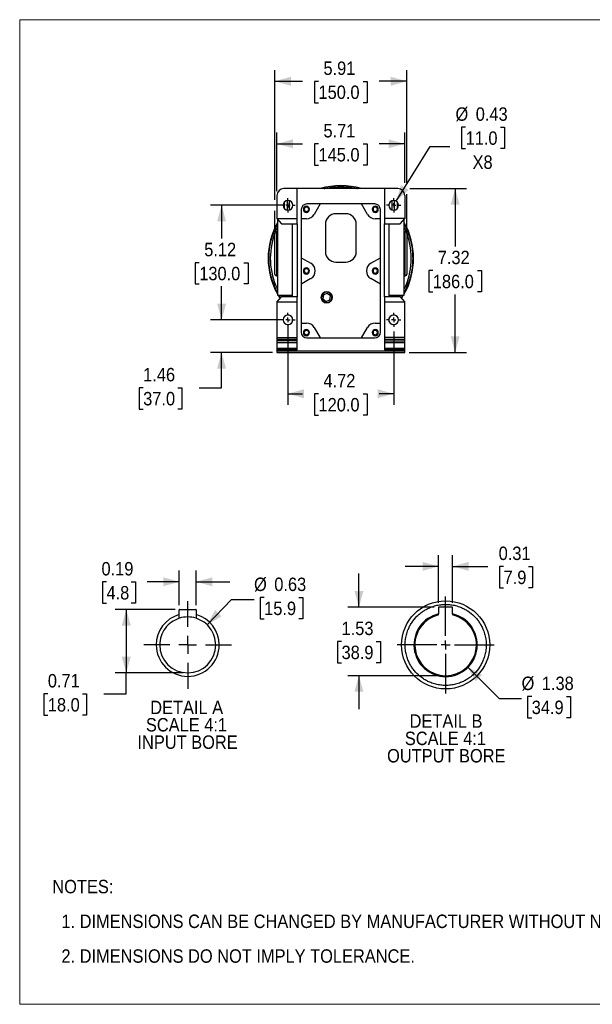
# Model space of a CAD drawing. Header units: inches. Extents: x 0 to 68, y 0 to 44.
# Tile 1 of 19: x 0 to 25.6, y 0 to 44. Entities that reach past the tile are written whole.
import ezdxf

# ---------------------------------------------------------------- set-up
doc = ezdxf.new("R2010")
doc.units = ezdxf.units.IN
doc.header["$LTSCALE"] = 4
doc.header["$MEASUREMENT"] = 0
doc.linetypes.add('SLD-Center', pattern=[0.75, 0.6, -0.05, 0.05, -0.05])
doc.linetypes.add('SLD-Solid', pattern=[0])
doc.layers.add('CENTER', color=40, linetype='SLD-Center')
doc.layers.add('SLD-DEFPOINTS', color=7, linetype='Continuous')
doc.layers.add('DIMENSIONS', color=140, linetype='SLD-Solid', lineweight=25)
doc.layers.add('TEXT', color=140, linetype='SLD-Solid', lineweight=25)
doc.styles.add('SLDTEXTSTYLE0', font='GOTHIC.TTF', dxfattribs={"width": 0.913})
doc.dimstyles.new('SLDDIMSTYLE0', dxfattribs={"dimtxt": 0.6, "dimasz": 0.72, "dimexe": 0, "dimexo": 0.0625, "dimgap": 0.15, "dimtad": 0, "dimtih": 1, "dimtoh": 1, "dimrnd": 1e-09, "dimzin": 12, "dimdsep": 46, "dimtxsty": 'SLDTEXTSTYLE0', "dimsah": 1, "dimcen": 0.09, "dimadec": 0, "dimazin": 3, "dimtfac": 1, "dimtmove": 0, "dimatfit": 0, "dimfxl": 0, "dimfrac": 2, "dimtolj": 1, "dimtzin": 12, "dimarcsym": 0})
doc.dimstyles.new('SLDDIMSTYLE1', dxfattribs={"dimtxt": 0.6, "dimasz": 0.72, "dimexe": 0, "dimexo": 0.0625, "dimgap": 0.15, "dimtad": 0, "dimtih": 1, "dimtoh": 1, "dimrnd": 1e-09, "dimzin": 12, "dimdsep": 46, "dimtxsty": 'SLDTEXTSTYLE0', "dimsah": 1, "dimcen": 0.09, "dimadec": 0, "dimazin": 3, "dimtfac": 1, "dimtofl": 0, "dimtmove": 0, "dimatfit": 3, "dimfxl": 0, "dimfrac": 2, "dimtolj": 1, "dimtzin": 12, "dimarcsym": 0})
doc.dimstyles.new('SLDDIMSTYLE11', dxfattribs={"dimtxt": 0.6, "dimasz": 0.72, "dimexe": 0, "dimexo": 0.0625, "dimgap": 0.15, "dimtad": 0, "dimtih": 1, "dimtoh": 1, "dimlfac": 0.25, "dimrnd": 1e-09, "dimdsep": 46, "dimtxsty": 'SLDTEXTSTYLE0', "dimsah": 1, "dimcen": 0.09, "dimadec": 0, "dimazin": 2, "dimtfac": 1, "dimtmove": 0, "dimatfit": 0, "dimfxl": 0, "dimfrac": 2, "dimtolj": 1, "dimtzin": 12, "dimarcsym": 0})
doc.dimstyles.new('SLDDIMSTYLE12', dxfattribs={"dimtxt": 0.6, "dimasz": 0.72, "dimexe": 0, "dimexo": 0.0625, "dimgap": 0.15, "dimtad": 0, "dimtih": 1, "dimtoh": 1, "dimlfac": 0.25, "dimrnd": 1e-09, "dimdsep": 46, "dimtxsty": 'SLDTEXTSTYLE0', "dimsah": 1, "dimcen": 0.09, "dimadec": 0, "dimazin": 2, "dimtfac": 1, "dimtdec": 3, "dimtofl": 0, "dimtmove": 0, "dimatfit": 3, "dimfxl": 0, "dimfrac": 2, "dimtolj": 1, "dimtzin": 12, "dimarcsym": 0})
doc.dimstyles.new('SLDDIMSTYLE13', dxfattribs={"dimtxt": 0.6, "dimasz": 0.72, "dimexe": 0, "dimexo": 0.0625, "dimgap": 0.15, "dimtad": 0, "dimtih": 1, "dimtoh": 1, "dimlfac": 0.25, "dimrnd": 1e-09, "dimdsep": 46, "dimtxsty": 'SLDTEXTSTYLE0', "dimsah": 1, "dimcen": 0, "dimadec": 0, "dimazin": 2, "dimtfac": 1, "dimtofl": 0, "dimtmove": 0, "dimatfit": 3, "dimfxl": 0, "dimfrac": 2, "dimtolj": 1, "dimtzin": 12, "dimarcsym": 0})
doc.dimstyles.new('SLDDIMSTYLE14', dxfattribs={"dimtxt": 0.6, "dimasz": 0.72, "dimexe": 0, "dimexo": 0.0625, "dimgap": 0.15, "dimtad": 0, "dimtih": 1, "dimtoh": 1, "dimlfac": 0.5, "dimrnd": 1e-09, "dimdsep": 46, "dimtxsty": 'SLDTEXTSTYLE0', "dimsah": 1, "dimcen": 0.09, "dimadec": 0, "dimazin": 2, "dimtfac": 1, "dimtmove": 0, "dimatfit": 0, "dimfxl": 0, "dimfrac": 2, "dimtolj": 1, "dimtzin": 12, "dimarcsym": 0})
doc.dimstyles.new('SLDDIMSTYLE15', dxfattribs={"dimtxt": 0.6, "dimasz": 0.72, "dimexe": 0, "dimexo": 0.0625, "dimgap": 0.15, "dimtad": 0, "dimtih": 1, "dimtoh": 1, "dimlfac": 0.5, "dimrnd": 1e-09, "dimzin": 12, "dimdsep": 46, "dimtxsty": 'SLDTEXTSTYLE0', "dimsah": 1, "dimcen": 0.09, "dimadec": 0, "dimazin": 3, "dimtfac": 1, "dimtdec": 3, "dimtmove": 0, "dimatfit": 0, "dimfxl": 0, "dimfrac": 2, "dimtolj": 1, "dimtzin": 12, "dimarcsym": 0})
doc.dimstyles.new('SLDDIMSTYLE16', dxfattribs={"dimtxt": 0.6, "dimasz": 0.72, "dimexe": 0, "dimexo": 0.0625, "dimgap": 0.15, "dimtad": 0, "dimtih": 1, "dimtoh": 1, "dimlfac": 0.5, "dimrnd": 1e-09, "dimzin": 12, "dimdsep": 46, "dimtxsty": 'SLDTEXTSTYLE0', "dimsah": 1, "dimcen": 0, "dimadec": 0, "dimazin": 3, "dimtfac": 1, "dimtofl": 0, "dimtmove": 0, "dimatfit": 3, "dimfxl": 0, "dimfrac": 2, "dimtolj": 1, "dimtzin": 12, "dimarcsym": 0})
doc.dimstyles.new('SLDDIMSTYLE2', dxfattribs={"dimtxt": 0.6, "dimasz": 0.72, "dimexe": 0, "dimexo": 0.0625, "dimgap": 0.15, "dimtad": 0, "dimtih": 1, "dimtoh": 1, "dimrnd": 1e-09, "dimdsep": 46, "dimtxsty": 'SLDTEXTSTYLE0', "dimsah": 1, "dimcen": 0, "dimadec": 0, "dimazin": 2, "dimtfac": 1, "dimtofl": 0, "dimtmove": 0, "dimatfit": 3, "dimfxl": 0, "dimfrac": 2, "dimtolj": 1, "dimtzin": 12, "dimarcsym": 0})

# ---------------------------------------------------------------- blocks, each defined once
blk = doc.blocks.new('Block2')
at = {"color": 7, "linetype": 'SLD-Solid', "lineweight": 18}
for p, q in [((68, 44), (0, 44)), ((0, 0), (0, 44)), ((68, 0), (68, 44)), ((68, 0), (0, 0))]:
    blk.add_line(p, q, dxfattribs=at)
blk = doc.blocks.new('SW_NOTE_0')
at = {"layer": 'TEXT', "color": 0, "char_height": 0.6, "attachment_point": 1, "style": 'SLDTEXTSTYLE0'}
for s, insert in [('NOTES:', (0, 0.766)), ('  1. DIMENSIONS CAN BE CHANGED BY MANUFACTURER WITHOUT NOTICE.', (0, -0.785)), ('  2. DIMENSIONS DO NOT IMPLY TOLERANCE.', (0, -2.337))]:
    blk.add_mtext(s, dxfattribs=dict(at, insert=insert))
blk = doc.blocks.new('_D')
at = {"layer": 'DIMENSIONS'}
for p, q in [((9.021, 30.587), (9.021, 32.087)), ((11.786, 30.587), (8.521, 30.587)), ((11.294, 29.13), (8.521, 29.13)), ((9.021, 27.556), (9.021, 29.13)), ((5.517, 27.551), (5.334, 27.551)), ((5.334, 27.551), (5.334, 26.599)), ((7.068, 27.551), (7.251, 27.551)), ((7.251, 27.551), (7.251, 26.599)), ((8.021, 27.556), (9.021, 27.556)), ((5.334, 26.599), (5.517, 26.599)), ((7.251, 26.599), (7.068, 26.599))]:
    blk.add_line(p, q, dxfattribs=at)
for points in [[(9.021, 30.587), (9.221, 31.307), (8.821, 31.307)], [(9.021, 29.13), (8.821, 28.41), (9.221, 28.41)]]:
    blk.add_solid(points, dxfattribs=at)
at = {"layer": 'DIMENSIONS', "char_height": 0.6, "attachment_point": 1, "style": 'SLDTEXTSTYLE0'}
for s, insert in [('1.46', (5.517, 28.439)), ('37.0', (5.517, 27.365))]:
    blk.add_mtext(s, dxfattribs=dict(at, insert=insert))
blk = doc.blocks.new('_D_1')
at = {"layer": 'DIMENSIONS'}
for p, q in [((11.786, 35.705), (8.521, 35.705)), ((9.021, 35.705), (9.021, 34.225)), ((8.023, 33.142), (7.84, 33.142)), ((7.84, 33.142), (7.84, 32.189)), ((10.018, 33.142), (10.201, 33.142)), ((10.201, 33.142), (10.201, 32.189)), ((7.84, 32.189), (8.023, 32.189)), ((10.201, 32.189), (10.018, 32.189)), ((9.021, 30.587), (9.021, 32.067)), ((11.786, 30.587), (8.521, 30.587))]:
    blk.add_line(p, q, dxfattribs=at)
for points in [[(9.021, 35.705), (8.821, 34.985), (9.221, 34.985)], [(9.021, 30.587), (9.221, 31.307), (8.821, 31.307)]]:
    blk.add_solid(points, dxfattribs=at)
at = {"layer": 'DIMENSIONS', "char_height": 0.6, "attachment_point": 1, "style": 'SLDTEXTSTYLE0'}
for s, insert in [('5.12', (8.245, 34.03)), ('130.0', (8.023, 32.956))]:
    blk.add_mtext(s, dxfattribs=dict(at, insert=insert))
blk = doc.blocks.new('_D_2')
at = {"layer": 'DIMENSIONS'}
for p, q in [((11.494, 36.338), (11.494, 38.955)), ((17.203, 36.703), (17.203, 38.955)), ((11.494, 38.455), (12.642, 38.455)), ((13.351, 38.451), (13.168, 38.451)), ((13.168, 38.451), (13.168, 37.498)), ((15.346, 38.451), (15.529, 38.451)), ((15.529, 38.451), (15.529, 37.498)), ((17.203, 38.455), (16.055, 38.455)), ((13.168, 37.498), (13.351, 37.498)), ((15.529, 37.498), (15.346, 37.498))]:
    blk.add_line(p, q, dxfattribs=at)
for points in [[(11.494, 38.455), (12.214, 38.255), (12.214, 38.655)], [(17.203, 38.455), (16.483, 38.655), (16.483, 38.255)]]:
    blk.add_solid(points, dxfattribs=at)
at = {"layer": 'DIMENSIONS', "char_height": 0.6, "attachment_point": 1, "style": 'SLDTEXTSTYLE0'}
for s, insert in [('5.71', (13.572, 39.339)), ('145.0', (13.351, 38.265))]:
    blk.add_mtext(s, dxfattribs=dict(at, insert=insert))
blk = doc.blocks.new('_D_3')
at = {"layer": 'DIMENSIONS'}
for p, q in [((11.986, 30.387), (11.986, 26.786)), ((16.71, 30.071), (16.71, 26.786)), ((11.986, 27.286), (12.642, 27.286)), ((13.351, 27.281), (13.168, 27.281)), ((13.168, 27.281), (13.168, 26.329)), ((15.346, 27.281), (15.529, 27.281)), ((15.529, 27.281), (15.529, 26.329)), ((16.71, 27.286), (16.055, 27.286)), ((13.168, 26.329), (13.351, 26.329)), ((15.529, 26.329), (15.346, 26.329))]:
    blk.add_line(p, q, dxfattribs=at)
for points in [[(11.986, 27.286), (12.706, 27.086), (12.706, 27.486)], [(16.71, 27.286), (15.99, 27.486), (15.99, 27.086)]]:
    blk.add_solid(points, dxfattribs=at)
at = {"layer": 'DIMENSIONS', "char_height": 0.6, "attachment_point": 1, "style": 'SLDTEXTSTYLE0'}
for s, insert in [('4.72', (13.572, 28.169)), ('120.0', (13.351, 27.095))]:
    blk.add_mtext(s, dxfattribs=dict(at, insert=insert))
blk = doc.blocks.new('_D_4')
at = {"layer": 'DIMENSIONS'}
for p, q in [((17.427, 36.453), (19.956, 36.453)), ((19.456, 36.453), (19.456, 33.871)), ((18.458, 32.787), (18.275, 32.787)), ((18.275, 32.787), (18.275, 31.835)), ((20.453, 32.787), (20.636, 32.787)), ((20.636, 32.787), (20.636, 31.835)), ((18.275, 31.835), (18.458, 31.835)), ((19.456, 29.13), (19.456, 31.713)), ((20.636, 31.835), (20.453, 31.835)), ((17.403, 29.13), (19.956, 29.13))]:
    blk.add_line(p, q, dxfattribs=at)
for points in [[(19.456, 36.453), (19.256, 35.733), (19.656, 35.733)], [(19.456, 29.13), (19.656, 29.85), (19.256, 29.85)]]:
    blk.add_solid(points, dxfattribs=at)
at = {"layer": 'DIMENSIONS', "char_height": 0.6, "attachment_point": 1, "style": 'SLDTEXTSTYLE0'}
for s, insert in [('7.32', (18.68, 33.676)), ('186.0', (18.458, 32.601))]:
    blk.add_mtext(s, dxfattribs=dict(at, insert=insert))
blk = doc.blocks.new('_D_5')
at = {"layer": 'DIMENSIONS'}
for p, q in [((19.923, 39.194), (19.74, 39.194)), ((19.74, 39.194), (19.74, 38.241)), ((21.475, 39.194), (21.658, 39.194)), ((21.658, 39.194), (21.658, 38.241)), ((16.825, 35.889), (18.346, 38.329)), ((18.346, 38.329), (19.221, 38.329)), ((19.74, 38.241), (19.923, 38.241)), ((21.658, 38.241), (21.475, 38.241))]:
    blk.add_line(p, q, dxfattribs=at)
blk.add_solid([(16.825, 35.889), (17.376, 36.394), (17.036, 36.606)], dxfattribs=at)
at = {"layer": 'DIMENSIONS', "char_height": 0.6, "attachment_point": 1, "style": 'SLDTEXTSTYLE0'}
for s, insert in [('%%c', (19.471, 40.082)), ('0.43', (20.376, 40.082)), ('11.0', (19.923, 39.008)), ('X8', (20.234, 37.933))]:
    blk.add_mtext(s, dxfattribs=dict(at, insert=insert))
blk = doc.blocks.new('_D_6')
at = {"layer": 'DIMENSIONS'}
for p, q in [((11.396, 35.955), (11.396, 41.748)), ((17.301, 36.703), (17.301, 41.748)), ((11.396, 41.248), (12.642, 41.248)), ((13.351, 41.244), (13.168, 41.244)), ((13.168, 41.244), (13.168, 40.291)), ((15.346, 41.244), (15.529, 41.244)), ((15.529, 41.244), (15.529, 40.291)), ((17.301, 41.248), (16.055, 41.248)), ((13.168, 40.291), (13.351, 40.291)), ((15.529, 40.291), (15.346, 40.291)), ((17.301, 34.645), (17.301, 36.203)), ((11.396, 34.645), (11.396, 35.455))]:
    blk.add_line(p, q, dxfattribs=at)
for points in [[(11.396, 41.248), (12.116, 41.048), (12.116, 41.448)], [(17.301, 41.248), (16.581, 41.448), (16.581, 41.048)]]:
    blk.add_solid(points, dxfattribs=at)
at = {"layer": 'DIMENSIONS', "char_height": 0.6, "attachment_point": 1, "style": 'SLDTEXTSTYLE0'}
for s, insert in [('5.91', (13.572, 42.132)), ('150.0', (13.351, 41.058))]:
    blk.add_mtext(s, dxfattribs=dict(at, insert=insert))
blk = doc.blocks.new('SW_CENTERMARKSYMBOL_0')
at = {"layer": 'CENTER', "color": 0}
for p, q in [((-0.2, 0), (-0.317, 0)), ((0, 0), (-0.1, 0)), ((0, 0.2), (0, 0.317)), ((0, 0), (0, 0.1)), ((0, 0), (0, -0.1)), ((0, 0), (0.1, 0)), ((0.2, 0), (0.317, 0)), ((0, -0.2), (0, -0.317))]:
    blk.add_line(p, q, dxfattribs=at)
blk = doc.blocks.new('SW_CENTERMARKSYMBOL_1')
at = {"layer": 'CENTER', "color": 0}
for p, q in [((-0.2, 0), (-0.317, 0)), ((0, 0), (-0.1, 0)), ((0, 0.2), (0, 0.317)), ((0, 0), (0, 0.1)), ((0, 0), (0, -0.1)), ((0, 0), (0.1, 0)), ((0.2, 0), (0.317, 0)), ((0, -0.2), (0, -0.317))]:
    blk.add_line(p, q, dxfattribs=at)
blk = doc.blocks.new('SW_CENTERMARKSYMBOL_2')
at = {"layer": 'CENTER', "color": 0}
for p, q in [((-0.2, 0), (-0.317, 0)), ((0, 0), (-0.1, 0)), ((0, 0.2), (0, 0.317)), ((0, 0), (0, 0.1)), ((0, 0), (0, -0.1)), ((0, 0), (0.1, 0)), ((0.2, 0), (0.317, 0)), ((0, -0.2), (0, -0.317))]:
    blk.add_line(p, q, dxfattribs=at)
blk = doc.blocks.new('SW_CENTERMARKSYMBOL_3')
at = {"layer": 'CENTER', "color": 0}
for p, q in [((-0.2, 0), (-0.317, 0)), ((0, 0), (-0.1, 0)), ((0, 0.2), (0, 0.317)), ((0, 0), (0, 0.1)), ((0, 0), (0, -0.1)), ((0, 0), (0.1, 0)), ((0.2, 0), (0.317, 0)), ((0, -0.2), (0, -0.317))]:
    blk.add_line(p, q, dxfattribs=at)
blk = doc.blocks.new('_D_24')
at = {"layer": 'DIMENSIONS'}
for p, q in [((7.132, 17.831), (7.132, 19.381)), ((7.882, 17.831), (7.882, 19.381)), ((3.877, 18.877), (3.694, 18.877)), ((3.694, 18.877), (3.694, 17.924)), ((4.985, 18.877), (5.168, 18.877)), ((5.168, 18.877), (5.168, 17.924)), ((7.132, 18.881), (5.694, 18.881)), ((7.882, 18.881), (9.382, 18.881)), ((3.694, 17.924), (3.877, 17.924)), ((5.168, 17.924), (4.985, 17.924))]:
    blk.add_line(p, q, dxfattribs=at)
for points in [[(7.132, 18.881), (6.412, 19.081), (6.412, 18.681)], [(7.882, 18.881), (8.602, 18.681), (8.602, 19.081)]]:
    blk.add_solid(points, dxfattribs=at)
at = {"layer": 'DIMENSIONS', "char_height": 0.6, "attachment_point": 1, "style": 'SLDTEXTSTYLE0'}
for s, insert in [('0.19', (3.655, 19.765)), ('4.8', (3.877, 18.691))]:
    blk.add_mtext(s, dxfattribs=dict(at, insert=insert))
blk = doc.blocks.new('_D_25')
at = {"layer": 'DIMENSIONS'}
for p, q in [((6.948, 17.647), (4.261, 17.647)), ((4.761, 17.647), (4.761, 14.81)), ((7.307, 14.81), (4.261, 14.81)), ((4.761, 13.876), (4.761, 14.81)), ((1.257, 13.871), (1.074, 13.871)), ((1.074, 13.871), (1.074, 12.919)), ((2.809, 13.871), (2.991, 13.871)), ((2.991, 13.871), (2.991, 12.919)), ((3.761, 13.876), (4.761, 13.876)), ((1.074, 12.919), (1.257, 12.919)), ((2.991, 12.919), (2.809, 12.919))]:
    blk.add_line(p, q, dxfattribs=at)
for points in [[(4.761, 17.647), (4.561, 16.927), (4.961, 16.927)], [(4.761, 14.81), (4.961, 15.53), (4.561, 15.53)]]:
    blk.add_solid(points, dxfattribs=at)
at = {"layer": 'DIMENSIONS', "char_height": 0.6, "attachment_point": 1, "style": 'SLDTEXTSTYLE0'}
for s, insert in [('0.71', (1.257, 14.76)), ('18.0', (1.257, 13.685))]:
    blk.add_mtext(s, dxfattribs=dict(at, insert=insert))
blk = doc.blocks.new('_D_26')
at = {"layer": 'DIMENSIONS'}
for p, q in [((8.376, 16.959), (9.47, 18.092)), ((9.47, 18.092), (10.47, 18.092)), ((10.923, 18.18), (10.74, 18.18)), ((10.74, 18.18), (10.74, 17.228)), ((12.475, 18.18), (12.657, 18.18)), ((12.657, 18.18), (12.657, 17.228)), ((10.74, 17.228), (10.923, 17.228)), ((12.657, 17.228), (12.475, 17.228))]:
    blk.add_line(p, q, dxfattribs=at)
blk.add_solid([(8.376, 16.959), (9.02, 17.338), (8.733, 17.616)], dxfattribs=at)
at = {"layer": 'DIMENSIONS', "char_height": 0.6, "attachment_point": 1, "style": 'SLDTEXTSTYLE0'}
for s, insert in [('%%c', (10.47, 19.068)), ('0.63', (11.375, 19.068)), ('15.9', (10.923, 17.994))]:
    blk.add_mtext(s, dxfattribs=dict(at, insert=insert))
blk = doc.blocks.new('SW_NOTE_1')
at = {"layer": 'TEXT', "color": 0, "char_height": 0.6, "attachment_point": 2, "style": 'SLDTEXTSTYLE0'}
for s, insert in [('DETAIL A', (1.613, 0.766)), ('SCALE 4:1', (1.604, -0.009)), ('INPUT BORE', (1.653, -0.785))]:
    blk.add_mtext(s, dxfattribs=dict(at, insert=insert))
blk = doc.blocks.new('SW_CENTERMARKSYMBOL_14')
at = {"layer": 'CENTER', "color": 0}
for p, q in [((0, 0.8), (0, 1.959)), ((-0.8, 0), (-1.959, 0)), ((0, 0), (-0.4, 0)), ((0, 0), (0, 0.4)), ((0, 0), (0, -0.4)), ((0, 0), (0.4, 0)), ((0.8, 0), (1.959, 0)), ((0, -0.8), (0, -1.959))]:
    blk.add_line(p, q, dxfattribs=at)
blk = doc.blocks.new('_D_27')
at = {"layer": 'DIMENSIONS'}
for p, q in [((18.719, 17.948), (18.719, 20.07)), ((19.344, 17.948), (19.344, 20.07)), ((18.719, 19.57), (17.219, 19.57)), ((19.344, 19.57), (20.912, 19.57)), ((21.621, 19.565), (21.438, 19.565)), ((21.438, 19.565), (21.438, 18.613)), ((22.73, 19.565), (22.912, 19.565)), ((22.912, 19.565), (22.912, 18.613)), ((21.438, 18.613), (21.621, 18.613)), ((22.912, 18.613), (22.73, 18.613))]:
    blk.add_line(p, q, dxfattribs=at)
for points in [[(18.719, 19.57), (17.999, 19.77), (17.999, 19.37)], [(19.344, 19.57), (20.064, 19.37), (20.064, 19.77)]]:
    blk.add_solid(points, dxfattribs=at)
at = {"layer": 'DIMENSIONS', "char_height": 0.6, "attachment_point": 1, "style": 'SLDTEXTSTYLE0'}
for s, insert in [('0.31', (21.4, 20.454)), ('7.9', (21.621, 19.379))]:
    blk.add_mtext(s, dxfattribs=dict(at, insert=insert))
blk = doc.blocks.new('_D_28')
at = {"layer": 'DIMENSIONS'}
for p, q in [((15.157, 17.748), (15.157, 19.248)), ((18.519, 17.748), (14.657, 17.748)), ((14.381, 16.212), (14.198, 16.212)), ((14.198, 16.212), (14.198, 15.26)), ((15.933, 16.212), (16.115, 16.212)), ((16.115, 16.212), (16.115, 15.26)), ((14.198, 15.26), (14.381, 15.26)), ((16.115, 15.26), (15.933, 15.26)), ((18.831, 14.686), (14.657, 14.686)), ((15.157, 14.686), (15.157, 13.186))]:
    blk.add_line(p, q, dxfattribs=at)
for points in [[(15.157, 17.748), (15.357, 18.468), (14.957, 18.468)], [(15.157, 14.686), (14.957, 13.966), (15.357, 13.966)]]:
    blk.add_solid(points, dxfattribs=at)
at = {"layer": 'DIMENSIONS', "char_height": 0.6, "attachment_point": 1, "style": 'SLDTEXTSTYLE0'}
for s, insert in [('1.53', (14.381, 17.1)), ('38.9', (14.381, 16.026))]:
    blk.add_mtext(s, dxfattribs=dict(at, insert=insert))
blk = doc.blocks.new('_D_29')
at = {"layer": 'DIMENSIONS'}
for p, q in [((20.004, 15.088), (21.424, 13.668)), ((21.424, 13.668), (22.424, 13.668)), ((22.877, 13.756), (22.694, 13.756)), ((22.694, 13.756), (22.694, 12.804)), ((24.428, 13.756), (24.611, 13.756)), ((24.611, 13.756), (24.611, 12.804)), ((22.694, 12.804), (22.877, 12.804)), ((24.611, 12.804), (24.428, 12.804))]:
    blk.add_line(p, q, dxfattribs=at)
blk.add_solid([(20.004, 15.088), (20.371, 14.438), (20.654, 14.721)], dxfattribs=at)
at = {"layer": 'DIMENSIONS', "char_height": 0.6, "attachment_point": 1, "style": 'SLDTEXTSTYLE0'}
for s, insert in [('%%c', (22.424, 14.644)), ('1.38', (23.329, 14.644)), ('34.9', (22.877, 13.57))]:
    blk.add_mtext(s, dxfattribs=dict(at, insert=insert))
blk = doc.blocks.new('SW_NOTE_2')
at = {"layer": 'TEXT', "color": 0, "char_height": 0.6, "attachment_point": 2, "style": 'SLDTEXTSTYLE0'}
for s, insert in [('DETAIL B', (1.566, 0.766)), ('SCALE 4:1', (1.538, -0.009)), ('OUTPUT BORE', (1.577, -0.785))]:
    blk.add_mtext(s, dxfattribs=dict(at, insert=insert))
blk = doc.blocks.new('SW_CENTERMARKSYMBOL_15')
at = {"layer": 'CENTER', "color": 0}
for p, q in [((0, 0.4), (0, 2.169)), ((-0.4, 0), (-2.169, 0)), ((0, 0), (-0.2, 0)), ((0, 0), (0, 0.2)), ((0, 0), (0, -0.2)), ((0, 0), (0.2, 0)), ((0.4, 0), (2.169, 0)), ((0, -0.4), (0, -2.169))]:
    blk.add_line(p, q, dxfattribs=at)

msp = doc.modelspace()

# ---------------------------------------------------------------- linework, layer by layer
for p, q in [((11.494, 36.138), (11.494, 35.115)), ((12.399, 36.453), (11.809, 36.453)), ((12.399, 35.115), (12.399, 36.453)), ((16.297, 36.453), (12.399, 36.453)), ((16.297, 36.453), (16.297, 35.115)), ((16.888, 36.453), (16.297, 36.453)), ((17.203, 36.138), (17.203, 35.115)), ((11.815, 35.838), (11.815, 35.716)), ((11.967, 35.49), (11.967, 35.921)), ((12.047, 35.913), (12.047, 35.498)), ((13.422, 35.764), (12.832, 35.764)), ((13.422, 35.764), (13.154, 35.3)), ((15.275, 35.764), (13.422, 35.764)), ((15.543, 35.3), (15.275, 35.764)), ((15.864, 35.764), (15.275, 35.764)), ((16.649, 35.498), (16.649, 35.913)), ((16.729, 35.921), (16.729, 35.49)), ((16.882, 35.716), (16.882, 35.838)), ((12.577, 35.516), (12.577, 35.103)), ((14.565, 35.331), (14.132, 35.331)), ((16.12, 35.103), (16.12, 35.516)), ((11.494, 35.115), (12.399, 35.115)), ((11.494, 35.115), (11.691, 34.879)), ((11.514, 35.091), (11.514, 33.54)), ((11.691, 34.879), (12.183, 34.879)), ((12.183, 34.879), (12.399, 34.879)), ((12.183, 31.611), (12.183, 34.879)), ((12.399, 34.879), (12.399, 35.115)), ((12.399, 34.879), (12.399, 31.611)), ((12.577, 35.103), (12.577, 33.363)), ((12.813, 35.103), (12.577, 35.103)), ((13.659, 34.859), (13.659, 33.638)), ((15.037, 33.638), (15.037, 34.859)), ((16.12, 35.103), (15.884, 35.103)), ((16.12, 33.363), (16.12, 35.103)), ((16.297, 35.115), (16.297, 34.879)), ((17.203, 35.115), (16.297, 35.115)), ((16.297, 34.879), (16.514, 34.879)), ((16.297, 31.611), (16.297, 34.879)), ((16.514, 34.879), (17.006, 34.879)), ((16.514, 31.611), (16.514, 34.879)), ((17.006, 34.879), (17.203, 35.115)), ((17.183, 33.54), (17.183, 35.091)), ((11.514, 34.524), (11.474, 34.524)), ((11.474, 34.524), (11.474, 33.54)), ((17.222, 34.524), (17.183, 34.524)), ((17.222, 33.54), (17.222, 34.524)), ((11.474, 33.54), (11.474, 32.556)), ((11.514, 33.54), (11.514, 31.69)), ((17.183, 31.69), (17.183, 33.54)), ((17.222, 32.556), (17.222, 33.54)), ((12.577, 33.363), (13.01, 33.113)), ((12.577, 33.363), (12.577, 32.181)), ((14.132, 33.166), (14.565, 33.166)), ((15.687, 33.113), (16.12, 33.363)), ((16.12, 32.181), (16.12, 33.363)), ((11.474, 32.556), (11.514, 32.556)), ((13.01, 32.431), (12.577, 32.181)), ((12.577, 32.181), (12.577, 30.442)), ((16.12, 32.181), (15.687, 32.431)), ((16.12, 30.442), (16.12, 32.181)), ((17.183, 32.556), (17.222, 32.556)), ((11.514, 31.69), (12.183, 31.69)), ((11.75, 31.69), (11.75, 31.611)), ((13.574, 31.702), (13.55, 31.521)), ((13.742, 31.771), (13.574, 31.702)), ((13.886, 31.661), (13.742, 31.771)), ((16.514, 31.69), (17.183, 31.69)), ((16.947, 31.611), (16.947, 31.69)), ((11.494, 31.375), (11.691, 31.611)), ((11.494, 31.375), (11.494, 29.8)), ((12.399, 31.375), (11.494, 31.375)), ((12.183, 31.611), (11.691, 31.611)), ((12.399, 31.611), (12.183, 31.611)), ((12.399, 31.375), (12.399, 31.611)), ((12.399, 29.8), (12.399, 31.375)), ((13.55, 31.521), (13.695, 31.411)), ((13.695, 31.411), (13.863, 31.48)), ((13.863, 31.48), (13.886, 31.661)), ((16.514, 31.611), (16.297, 31.611)), ((16.297, 31.611), (16.297, 31.375)), ((16.297, 31.375), (16.297, 29.8)), ((17.203, 31.375), (16.297, 31.375)), ((17.006, 31.611), (16.514, 31.611)), ((17.006, 31.611), (17.203, 31.375)), ((17.203, 29.8), (17.203, 31.375)), ((12.183, 30.497), (12.183, 30.677)), ((12.577, 30.442), (12.813, 30.442)), ((12.577, 30.442), (12.577, 30.036)), ((15.884, 30.442), (16.12, 30.442)), ((16.12, 30.036), (16.12, 30.442)), ((16.514, 30.497), (16.514, 30.677)), ((13.154, 30.245), (13.422, 29.78)), ((15.275, 29.78), (15.543, 30.245)), ((11.494, 29.8), (12.399, 29.8)), ((11.494, 29.8), (11.494, 29.721)), ((11.494, 29.721), (12.399, 29.721)), ((11.494, 29.721), (11.494, 29.642)), ((12.399, 29.642), (11.494, 29.642)), ((11.494, 29.642), (11.494, 29.564)), ((12.399, 29.564), (11.494, 29.564)), ((11.494, 29.564), (11.494, 29.327)), ((12.399, 29.721), (12.399, 29.8)), ((12.399, 29.642), (12.399, 29.721)), ((12.399, 29.564), (12.399, 29.642)), ((12.399, 29.327), (12.399, 29.564)), ((12.833, 29.78), (13.422, 29.78)), ((13.422, 29.78), (15.275, 29.78)), ((15.275, 29.78), (15.864, 29.78)), ((17.203, 29.8), (16.297, 29.8)), ((16.297, 29.8), (16.297, 29.721)), ((16.297, 29.721), (17.203, 29.721)), ((16.297, 29.721), (16.297, 29.642)), ((16.297, 29.642), (17.203, 29.642)), ((16.297, 29.642), (16.297, 29.564)), ((17.203, 29.564), (16.297, 29.564)), ((16.297, 29.564), (16.297, 29.327)), ((17.203, 29.721), (17.203, 29.8)), ((17.203, 29.642), (17.203, 29.721)), ((17.203, 29.564), (17.203, 29.642)), ((17.203, 29.327), (17.203, 29.564)), ((11.494, 29.327), (12.399, 29.327)), ((11.494, 29.327), (11.494, 29.249)), ((12.399, 29.249), (11.494, 29.249)), ((11.494, 29.249), (11.494, 29.209)), ((11.494, 29.209), (17.203, 29.209)), ((11.494, 29.209), (11.494, 29.13)), ((11.494, 29.13), (17.203, 29.13)), ((12.399, 29.249), (12.399, 29.327)), ((16.297, 29.327), (17.203, 29.327)), ((16.297, 29.327), (16.297, 29.249)), ((17.203, 29.249), (16.297, 29.249)), ((17.203, 29.249), (17.203, 29.327)), ((17.203, 29.209), (17.203, 29.249)), ((17.203, 29.13), (17.203, 29.209)), ((7.132, 17.417), (7.132, 17.631)), ((7.148, 17.647), (7.867, 17.647)), ((7.882, 17.631), (7.882, 17.417)), ((19.344, 17.748), (18.719, 17.748)), ((18.719, 17.748), (18.719, 17.442)), ((19.344, 17.442), (19.344, 17.748)), ((7.132, 17.253), (7.132, 17.417)), ((7.882, 17.417), (7.882, 17.253)), ((18.719, 17.4), (18.719, 17.442)), ((19.344, 17.442), (19.344, 17.4))]:
    msp.add_line(p, q)
at = {"flags": 128}
for points in [[(11.425, 34.507), (11.464, 34.6), (11.514, 34.708)], [(17.183, 34.708), (17.233, 34.6), (17.272, 34.507)], [(11.546, 31.69), (11.605, 31.592), (11.636, 31.545)], [(11.713, 31.611), (11.698, 31.634), (11.663, 31.69)], [(17.034, 31.69), (16.999, 31.634), (16.984, 31.611)], [(17.061, 31.545), (17.14, 31.671), (17.151, 31.69)]]:
    msp.add_lwpolyline(points, dxfattribs=at)
for centre, radius in [((13.718, 31.591), 0.245), ((19.031, 16.061), 1.969)]:
    msp.add_circle(centre, radius)
for centre, radius, start, end in [((14.348, 33.335), 3.25, 73.6212, 106.3788), ((11.809, 36.138), 0.315, 90, 180), ((14.348, 33.335), 3.15, 81.8904, 98.1096), ((16.888, 36.138), 0.315, 0, 90), ((11.986, 35.705), 0.217, 0, 180), ((11.986, 35.705), 0.217, 180, 0), ((12.832, 35.508), 0.256, 90, 178.2368), ((12.813, 35.528), 0.138, 90, 270), ((12.813, 35.528), 0.138, 270, 90), ((15.884, 35.528), 0.138, 90, 270), ((15.864, 35.508), 0.256, 1.7632, 90), ((15.884, 35.528), 0.138, 270, 90), ((16.71, 35.705), 0.217, 0, 180), ((16.71, 35.705), 0.217, 180, 0), ((12.813, 35.528), 0.0984, 0, 180), ((12.813, 35.528), 0.0984, 180, 0), ((12.813, 35.497), 0.394, 270, 330), ((14.132, 34.859), 0.472, 90, 180), ((14.565, 34.859), 0.472, 0, 90), ((15.884, 35.497), 0.394, 210, 270), ((15.884, 35.528), 0.0984, 0, 180), ((15.884, 35.528), 0.0984, 180, 0), ((14.348, 33.335), 3.25, 150.7152, 180), ((14.348, 33.335), 3.25, 330.7152, 29.2848), ((14.348, 33.335), 3.15, 159.702, 205.8419), ((11.474, 34.445), 0.0787, 90, 180), ((14.348, 33.335), 3.15, 334.1581, 20.1567), ((17.222, 34.445), 0.0787, 0, 90), ((14.132, 33.638), 0.472, 180, 270), ((14.565, 33.638), 0.472, 270, 0), ((14.348, 33.335), 3.25, 180, 209.2848), ((12.813, 32.772), 0.394, 300, 60), ((15.884, 32.772), 0.394, 120, 240), ((11.474, 32.634), 0.0787, 180, 270), ((12.813, 32.772), 0.138, 90, 270), ((12.813, 32.772), 0.0984, 0, 180), ((12.813, 32.772), 0.0984, 180, 0), ((12.813, 32.772), 0.138, 270, 90), ((15.884, 32.772), 0.138, 90, 270), ((15.884, 32.772), 0.0984, 0, 180), ((15.884, 32.772), 0.0984, 180, 0), ((15.884, 32.772), 0.138, 270, 90), ((17.222, 32.634), 0.0787, 270, 0), ((13.718, 31.591), 0.246, 90, 270), ((13.718, 31.591), 0.228, 22.5227, 202.5227), ((13.718, 31.591), 0.246, 270, 90), ((13.718, 31.591), 0.228, 202.5227, 22.5227), ((11.986, 30.587), 0.217, 0, 180), ((16.71, 30.587), 0.217, 0, 180), ((11.986, 30.587), 0.217, 180, 0), ((12.813, 30.048), 0.394, 30, 90), ((15.884, 30.048), 0.394, 90, 150), ((16.71, 30.587), 0.217, 180, 0), ((12.833, 30.036), 0.256, 180, 270), ((12.813, 30.016), 0.138, 90, 270), ((12.813, 30.016), 0.0984, 0, 180), ((12.813, 30.016), 0.0984, 180, 0), ((12.813, 30.016), 0.138, 270, 90), ((15.884, 30.016), 0.138, 90, 270), ((15.884, 30.016), 0.0984, 0, 180), ((15.884, 30.016), 0.0984, 180, 0), ((15.864, 30.036), 0.256, 270, 0), ((15.884, 30.016), 0.138, 270, 90), ((7.148, 17.631), 0.0157, 90.0008, 180.0001), ((7.867, 17.631), 0.0157, 359.9999, 89.9992), ((7.507, 16.061), 1.407, 105.4522, 180), ((7.507, 16.061), 1.25, 72.699, 107.2098), ((7.507, 16.061), 1.407, 0, 74.5478), ((19.031, 16.061), 1.416, 102.7503, 270), ((19.031, 16.061), 1.375, 103.1366, 76.8634), ((19.031, 16.061), 1.416, 270, 77.2497), ((7.507, 16.061), 1.407, 180, 0), ((7.507, 16.061), 1.25, 180, 360)]:
    msp.add_arc(centre, radius, start, end)
for points, knots in [([(13.598, 36.453), (13.654, 36.467), (13.804, 36.505), (14.055, 36.536), (14.348, 36.551), (14.642, 36.536), (14.893, 36.505), (15.043, 36.467), (15.098, 36.453)], [0, 0, 0, 0, 0.112286, 0.306136, 0.5, 0.69385, 0.887714, 1, 1, 1, 1]), ([(11.815, 35.716), (11.815, 35.706), (11.815, 35.682), (11.815, 35.638), (11.816, 35.601), (11.816, 35.58), (11.816, 35.576)], [0, 0, 0, 0, 0.201479, 0.538333, 0.929012, 1, 1, 1, 1]), ([(16.881, 35.576), (16.881, 35.58), (16.881, 35.626), (16.882, 35.673), (16.882, 35.716), (16.882, 35.716)], [0, 0, 0, 0, 0.069363, 0.985912, 1, 1, 1, 1]), ([(11.138, 33.335), (11.14, 33.433), (11.145, 33.629), (11.188, 33.925), (11.257, 34.223), (11.361, 34.52), (11.448, 34.727), (11.508, 34.83), (11.514, 34.839)], [0, 0, 0, 0, 0.187523, 0.375053, 0.571346, 0.772621, 0.978068, 1, 1, 1, 1]), ([(17.183, 34.839), (17.205, 34.798), (17.261, 34.693), (17.349, 34.487), (17.439, 34.223), (17.509, 33.925), (17.551, 33.629), (17.556, 33.433), (17.559, 33.335)], [0, 0, 0, 0, 0.090317, 0.227317, 0.428609, 0.624917, 0.812455, 1, 1, 1, 1]), ([(11.396, 32.634), (11.396, 32.634), (11.396, 32.73), (11.396, 33.069), (11.396, 33.3), (11.396, 33.78), (11.396, 34.01), (11.396, 34.35), (11.396, 34.445), (11.396, 34.445)], [0, 0, 0, 0, 0.25, 0.25, 0.5, 0.5, 0.75, 0.75, 1, 1, 1, 1]), ([(17.301, 34.445), (17.301, 34.445), (17.301, 34.35), (17.301, 34.01), (17.301, 33.78), (17.301, 33.3), (17.301, 33.069), (17.301, 32.73), (17.301, 32.634), (17.301, 32.634)], [0, 0, 0, 0, 0.25, 0.25, 0.5, 0.5, 0.75, 0.75, 1, 1, 1, 1]), ([(11.514, 31.831), (11.491, 31.873), (11.436, 31.977), (11.348, 32.184), (11.257, 32.448), (11.188, 32.746), (11.145, 33.041), (11.14, 33.237), (11.138, 33.335)], [0, 0, 0, 0, 0.0903167, 0.2273174, 0.4286088, 0.6249172, 0.8124552, 1, 1, 1, 1]), ([(17.559, 33.335), (17.556, 33.237), (17.551, 33.041), (17.509, 32.746), (17.44, 32.448), (17.336, 32.15), (17.249, 31.943), (17.189, 31.841), (17.183, 31.831)], [0, 0, 0, 0, 0.187523, 0.375053, 0.571346, 0.772621, 0.978068, 1, 1, 1, 1]), ([(11.662, 31.577), (11.662, 31.577), (11.636, 31.613), (11.615, 31.651), (11.594, 31.69)], [0, 0, 0, 0, 0.016391, 1, 1, 1, 1]), ([(17.1, 31.69), (17.081, 31.651), (17.06, 31.612), (17.035, 31.577), (17.034, 31.577)], [0, 0, 0, 0, 0.983445, 1, 1, 1, 1]), ([(19.031, 14.25), (18.958, 14.252), (18.808, 14.257), (18.584, 14.301), (18.379, 14.367), (18.197, 14.45), (17.984, 14.574), (17.79, 14.732), (17.623, 14.917), (17.514, 15.067), (17.421, 15.226), (17.338, 15.408), (17.271, 15.613), (17.23, 15.837), (17.216, 16.061), (17.23, 16.284), (17.271, 16.508), (17.338, 16.713), (17.421, 16.895), (17.545, 17.108), (17.702, 17.302), (17.887, 17.469), (18.038, 17.578), (18.197, 17.671), (18.379, 17.754), (18.584, 17.82), (18.808, 17.864), (18.958, 17.869), (19.031, 17.872)], [0, 0, 0, 0, 0.03882, 0.078844, 0.119997, 0.152163, 0.184336, 0.249956, 0.282806, 0.315664, 0.34783, 0.380003, 0.42115, 0.461175, 0.5, 0.538818, 0.578844, 0.619997, 0.652163, 0.684336, 0.749956, 0.782806, 0.815664, 0.84783, 0.880003, 0.921149, 0.961177, 1, 1, 1, 1]), ([(19.031, 17.872), (19.105, 17.869), (19.255, 17.864), (19.479, 17.82), (19.684, 17.754), (19.866, 17.671), (20.079, 17.547), (20.273, 17.39), (20.44, 17.204), (20.549, 17.054), (20.642, 16.895), (20.725, 16.713), (20.791, 16.508), (20.833, 16.284), (20.847, 16.061), (20.833, 15.837), (20.791, 15.613), (20.725, 15.408), (20.642, 15.226), (20.518, 15.013), (20.36, 14.819), (20.175, 14.652), (20.025, 14.543), (19.866, 14.45), (19.684, 14.367), (19.479, 14.301), (19.255, 14.257), (19.105, 14.252), (19.031, 14.25)], [0, 0, 0, 0, 0.03882, 0.078844, 0.119997, 0.152163, 0.184336, 0.249956, 0.282806, 0.315664, 0.34783, 0.380003, 0.421149, 0.461175, 0.5, 0.538818, 0.578844, 0.619997, 0.652163, 0.684336, 0.749956, 0.782806, 0.815664, 0.84783, 0.880003, 0.92115, 0.961177, 1, 1, 1, 1]), ([(7.132, 17.253), (7.01, 17.202), (6.765, 17.1), (6.484, 16.811), (6.294, 16.457), (6.269, 16.193), (6.257, 16.061)], [0, 0, 0, 0, 0.25, 0.5, 0.75, 1, 1, 1, 1]), ([(8.757, 16.061), (8.745, 16.193), (8.721, 16.457), (8.53, 16.811), (8.249, 17.1), (8.005, 17.202), (7.882, 17.253)], [0, 0, 0, 0, 0.25, 0.5, 0.75, 1, 1, 1, 1])]:
    msp.add_open_spline(points, degree=3, knots=knots)

# ---------------------------------------------------------------- block references
at = {"layer": 'CENTER'}
for name, p in [('SW_CENTERMARKSYMBOL_3', (11.986, 35.705)), ('SW_CENTERMARKSYMBOL_0', (16.71, 35.705)), ('SW_CENTERMARKSYMBOL_2', (11.986, 30.587)), ('SW_CENTERMARKSYMBOL_1', (16.71, 30.587)), ('SW_CENTERMARKSYMBOL_15', (19.031, 16.061)), ('SW_CENTERMARKSYMBOL_14', (7.507, 16.061))]:
    msp.add_blockref(name, p, dxfattribs=at)
at = {"layer": 'SLD-DEFPOINTS'}
msp.add_blockref('Block2', (0, 0), dxfattribs=at)
at = {"layer": 'TEXT'}
for name, p in [('SW_NOTE_1', (5.847, 12.801)), ('SW_NOTE_2', (17.483, 12.193)), ('SW_NOTE_0', (1.458, 4.794))]:
    msp.add_blockref(name, p, dxfattribs=at)

# ---------------------------------------------------------------- dimensions: what is measured, and where the dimension line sits
at = {"layer": 'DIMENSIONS'}
for base, p1, p2, dimstyle, picture, middle in [((17.301, 41.2483), (11.3955, 34.4454), (17.301, 34.4454), 'SLDDIMSTYLE1', '_D_6', (14.3483, 41.2483)), ((17.203, 38.455), (11.494, 36.138), (17.203, 36.138), 'SLDDIMSTYLE1', '_D_2', (14.348, 38.455)), ((16.71, 27.286), (11.986, 30.587), (16.71, 30.271), 'SLDDIMSTYLE1', '_D_3', (14.348, 27.286)), ((7.132, 18.881), (7.882, 17.631), (7.132, 17.631), 'SLDDIMSTYLE11', '_D_24', (4.431, 18.881))]:
    dim = msp.add_linear_dim(base=base, p1=p1, p2=p2, dimstyle=dimstyle, dxfattribs=at)
    dim.commit()
    dim.dimension.update_dxf_attribs({"geometry": picture, "text_midpoint": middle, "dimtype": 160})
dim = msp.add_diameter_dim_2p(p1=(16.596, 35.522), p2=(16.825, 35.889), text='<>\\PX8', dimstyle='SLDDIMSTYLE2', dxfattribs=at)
dim.commit()
dim.dimension.update_dxf_attribs({"geometry": '_D_5', "text_midpoint": (20.699, 38.629), "dimtype": 163})
for base, p1, p2, angle, dimstyle, picture, middle in [((19.456, 29.13), (16.888, 36.453), (17.203, 29.13), 90, 'SLDDIMSTYLE1', '_D_4', (19.456, 32.792)), ((9.021, 35.705), (11.986, 30.587), (11.986, 35.705), 90, 'SLDDIMSTYLE1', '_D_1', (9.021, 33.146)), ((9.021, 30.587), (11.494, 29.13), (11.986, 30.587), 90, 'SLDDIMSTYLE0', '_D', (9.021, 27.556)), ((18.719, 19.57), (19.344, 17.748), (18.719, 17.748), 0, 'SLDDIMSTYLE14', '_D_27', (22.175, 19.57)), ((15.157, 14.686), (18.719, 17.748), (19.031, 14.686), 90, 'SLDDIMSTYLE15', '_D_28', (15.157, 16.217)), ((4.761, 14.81), (7.148, 17.647), (7.507, 14.81), 90, 'SLDDIMSTYLE12', '_D_25', (4.761, 13.876))]:
    dim = msp.add_linear_dim(base=base, p1=p1, p2=p2, angle=angle, dimstyle=dimstyle, dxfattribs=at)
    dim.commit()
    dim.dimension.update_dxf_attribs({"geometry": picture, "text_midpoint": middle, "dimtype": 160})
for p1, p2, dimstyle, picture, middle in [((6.6386, 15.1616), (8.3761, 16.9594), 'SLDDIMSTYLE13', '_D_26', (11.6987, 18.0918)), ((18.059, 17.033), (20.004, 15.088), 'SLDDIMSTYLE16', '_D_29', (23.653, 13.668))]:
    dim = msp.add_diameter_dim_2p(p1=p1, p2=p2, dimstyle=dimstyle, dxfattribs=at)
    dim.commit()
    dim.dimension.update_dxf_attribs({"geometry": picture, "text_midpoint": middle, "dimtype": 163})

doc.saveas('drawing.dxf')
